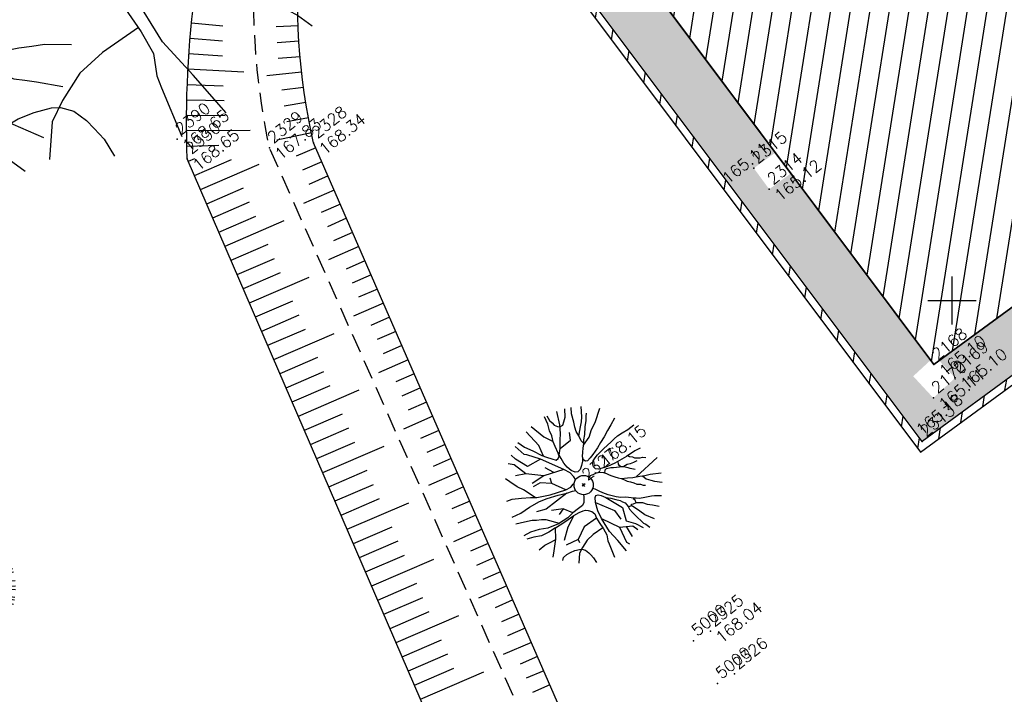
# Model space of a CAD drawing. Header units: feet. Extents: x 529188 to 529675, y 139816 to 140273.
# Tile 36 of 118: x 529351 to 529376, y 140015 to 140032. Entities that reach past the tile are written whole.
import ezdxf
from ezdxf.enums import TextEntityAlignment as Align

# ---------------------------------------------------------------- set-up
doc = ezdxf.new("R2010")
doc.units = ezdxf.units.FT
doc.header["$LTSCALE"] = 2
doc.header["$MEASUREMENT"] = 0
doc.header["$PDSIZE"] = 0.1
doc.linetypes.add('CACHE', pattern=[0.375, 0.25, -0.125])
doc.layers.get('0').update_dxf_attribs({"linetype": 'CONTINUOUS'})
for name, color, linetype in [('ARBRES', 70, 'CONTINUOUS'), ('BATI', 10, 'CONTINUOUS'), ('BATI-HACHURES', 30, 'CONTINUOUS'), ('CARROYAGE', 7, 'CONTINUOUS'), ('MURS', 1, 'CONTINUOUS'), ('TALUS', 40, 'CONTINUOUS'), ('TALUS_BAS', 40, 'CACHE'), ('TALUS_HAUT', 40, 'CONTINUOUS'), ('TOPOALT', 3, 'CONTINUOUS'), ('TOPOJIS', 7, 'CONTINUOUS'), ('TOPOJIS-GELE', 7, 'CONTINUOUS'), ('TOPOMAT', 142, 'CONTINUOUS')]:
    doc.layers.add(name, color=color, linetype=linetype)
doc.styles.get("Standard").update_dxf_attribs({"font": 'ROMANS.SHX'})

# ---------------------------------------------------------------- blocks, each defined once
blk = doc.blocks.new('TCPOINT')
at = {"color": 0}
blk.add_point((0, 0), dxfattribs=at)
at = {"layer": 'TOPOALT'}
blk.add_attdef('ALT', text='', height=0.3, dxfattribs=at).set_placement((0.1, -0.1), align=Align.TOP_LEFT)
at = {"layer": 'TOPOMAT'}
blk.add_attdef('MAT', (0.1, 0.1), '', height=0.3, dxfattribs=at)
blk = doc.blocks.new('190')
for p, q in [((0.052, 0), (-0.052, 0)), ((0, -0.052), (0, 0.052))]:
    blk.add_line(p, q)
for points in [[(-0.44, 1.229), (-0.82, 1.291), (-0.941, 1.636), (-0.968, 1.79)], [(-0.084, 0.235), (-0.076, 0.245), (-0.062, 0.33), (-0.074, 0.466), (-0.144, 0.639), (-0.44, 1.229), (-0.646, 1.539), (-0.688, 1.589), (-0.738, 1.896)], [(-0.619, 1.938), (-0.559, 1.732), (-0.46, 1.523), (-0.354, 1.285), (-0.291, 1.169), (-0.206, 1.053), (-0.142, 0.946), (-0.07, 0.952), (-0.02, 0.98), (0.016, 1.059), (0.061, 1.245), (0.098, 1.367), (0.171, 1.51), (0.208, 1.653), (0.282, 1.81), (0.336, 2.007)], [(-0.329, 1.239), (-0.245, 1.528), (-0.28, 2.015)], [(-0.09, 2.033), (-0.007, 1.626), (0.102, 1.375)], [(0.437, 0.574), (0.37, 0.496), (0.276, 0.425), (0.182, 0.369), (0.097, 0.362), (0.039, 0.398), (-0.01, 0.492), (-0.038, 0.629), (-0.043, 0.765), (-0.014, 0.901), (0.002, 1.001), (0.132, 1.122), (0.27, 1.286), (0.378, 1.415), (0.51, 1.6), (0.67, 1.921)], [(0.405, 1.994), (0.376, 1.859), (0.388, 1.766), (0.396, 1.687), (0.438, 1.6), (0.48, 1.557), (0.566, 1.542), (0.639, 1.591), (0.746, 1.669), (0.873, 1.838)], [(-0.144, 0.639), (-0.647, 0.843), (-0.975, 1.17), (-1.062, 1.55), (-1.169, 1.665)], [(0.686, 0.829), (0.676, 0.931), (0.713, 1.067), (0.728, 1.196), (0.773, 1.303), (0.838, 1.425), (0.926, 1.625), (1.021, 1.76)], [(0.711, 1.062), (0.821, 1.152), (0.894, 1.223), (0.995, 1.308), (1.082, 1.401), (1.24, 1.613)], [(-1.176, 0.542), (-1.281, 0.892), (-1.358, 1.058), (-1.428, 1.273), (-1.465, 1.412)], [(-0.975, 1.17), (-1.217, 1.309)], [(0.132, 1.122), (0.476, 1.119), (0.579, 1.291)], [(1.723, 0.836), (1.536, 0.765), (1.37, 0.702), (1.204, 0.625), (1.038, 0.576), (0.888, 0.52), (0.686, 0.464), (0.578, 0.437), (0.47, 0.423), (0.428, 0.452), (0.413, 0.495), (0.421, 0.545), (0.45, 0.595), (0.515, 0.666), (0.603, 0.759), (0.675, 0.816), (0.747, 0.901), (0.855, 0.994), (0.993, 1.144), (1.109, 1.257), (1.182, 1.336), (1.239, 1.392)], [(0.655, 0.801), (0.898, 0.871), (1.071, 0.985), (1.258, 1.07), (1.587, 1.273)], [(-1.807, 0.935), (-1.668, 0.889), (-1.462, 0.758), (-1.27, 0.62), (-1.148, 0.519), (-0.835, 0.351), (-0.435, 0.198), (-0.292, 0.167), (-0.199, 0.188), (-0.161, 0.191)], [(-0.435, 0.198), (-0.613, 0.549), (-0.837, 0.756), (-1.044, 0.791)], [(-0.647, 0.843), (-1.01, 0.877)], [(-0.396, 0.741), (-0.492, 0.981)], [(-1.963, 0.534), (-1.722, 0.466), (-1.45, 0.442), (-1.157, 0.397), (-0.957, 0.331), (-0.679, 0.22), (-0.472, 0.112), (-0.329, 0.06), (-0.249, 0.019)], [(-0.613, 0.549), (-0.561, 0.687)], [(-1.117, -0.371), (-1.319, -0.081), (-1.419, -0.002), (-1.525, 0.064), (-1.618, 0.137), (-1.796, 0.23), (-2.008, 0.328)], [(1.739, -0.191), (1.585, -0.153), (1.326, -0.13), (0.983, -0.076), (0.782, -0.017), (0.653, 0.034), (0.56, 0.071), (0.504, 0.136), (0.497, 0.207), (0.526, 0.272), (0.584, 0.329), (0.678, 0.357), (0.778, 0.377), (0.872, 0.391), (0.994, 0.405), (1.13, 0.41), (1.252, 0.416), (1.374, 0.423), (1.489, 0.429), (1.633, 0.413), (1.798, 0.389), (1.999, 0.38)], [(-0.472, 0.112), (-1.148, 0.135), (-1.39, 0.239)], [(-0.677, -0.381), (-0.803, -0.141), (-1.062, 0.014)], [(0.239, 0.074), (0.295, 0.074), (0.388, 0.051), (0.459, 0.029), (0.546, -0.015), (0.602, -0.073), (0.645, -0.145), (0.679, -0.217), (0.715, -0.282), (0.758, -0.347), (0.814, -0.42), (0.857, -0.485), (0.906, -0.571), (0.934, -0.636), (0.992, -0.708), (1.041, -0.781), (1.083, -0.86), (1.154, -0.918), (1.19, -0.976), (1.24, -1.019)], [(-0.168, -0.185), (-0.174, -0.214), (-0.224, -0.285), (-0.283, -0.356), (-0.362, -0.391), (-0.491, -0.383), (-0.677, -0.381), (-0.856, -0.393), (-1.143, -0.369), (-1.428, -0.274), (-1.621, -0.158), (-1.842, -0.076), (-2.034, -0.032)], [(-1.8, -0.948), (-1.67, -0.837), (-1.445, -0.632), (-1.264, -0.397), (-1.472, -0.374), (-1.679, -0.329), (-1.851, -0.227), (-2.029, -0.149)], [(-0.803, -0.141), (-0.975, -0.193)], [(0.787, -1.087), (0.644, -0.934), (0.545, -0.862), (0.459, -0.775), (0.332, -0.602), (0.261, -0.472), (0.212, -0.378), (0.163, -0.27), (0.127, -0.215)], [(0.622, -0.106), (0.681, -0.045), (0.731, -0.045), (0.832, -0.09), (0.889, -0.14), (0.953, -0.177), (1.017, -0.228), (1.074, -0.257), (1.131, -0.314), (1.174, -0.373), (1.202, -0.423), (1.238, -0.459), (1.294, -0.524)], [(1.46, -0.389), (1.367, -0.367), (1.282, -0.337), (1.21, -0.308), (1.109, -0.286), (1.053, -0.25), (1.038, -0.206), (1.039, -0.156), (1.077, -0.091)], [(1.368, -0.134), (1.384, -0.181), (1.44, -0.239), (1.468, -0.289), (1.526, -0.34), (1.582, -0.383), (1.64, -0.406), (1.698, -0.465)], [(-0.699, -0.452), (-1.01, -0.589), (-1.304, -0.796)], [(-1.264, -0.397), (-0.985, -0.428), (-0.699, -0.452), (-0.542, -0.475), (-0.434, -0.512), (-0.378, -0.534), (-0.328, -0.584), (-0.271, -0.671), (-0.25, -0.757), (-0.288, -0.878), (-0.302, -1.008), (-0.319, -1.208), (-0.349, -1.379), (-0.43, -1.515), (-0.459, -1.601), (-0.565, -1.955)], [(-0.219, -2.023), (-0.23, -1.674), (-0.249, -1.357), (-0.195, -0.963), (-0.143, -0.748), (-0.048, -0.549), (0.025, -0.441), (0.075, -0.413), (0.133, -0.435), (0.182, -0.5), (0.245, -0.615), (0.331, -0.709), (0.409, -0.818), (0.479, -0.912), (0.507, -0.976), (0.543, -1.042), (0.543, -1.107), (0.535, -1.163), (0.52, -1.235), (0.526, -1.35), (0.533, -1.451), (0.546, -1.551), (0.559, -1.651), (0.572, -1.745), (0.601, -1.81), (0.632, -1.934)], [(0.859, -0.488), (1, -0.579), (1.114, -0.659), (1.27, -0.746), (1.385, -0.819), (1.513, -0.87), (1.754, -1.032)], [(-1.953, -0.569), (-1.767, -0.571), (-1.575, -0.61), (-1.443, -0.63)], [(-0.048, -0.549), (0.199, -1.021), (0.182, -1.297)], [(0.245, -0.615), (0.406, -1.09), (0.268, -1.418), (0.406, -1.625), (0.493, -1.832)], [(1.183, -0.698), (1.926, -0.657)], [(-0.288, -0.878), (-0.682, -0.848), (-1.01, -1.004), (-1.338, -0.917)], [(-1.01, -1.004), (-1.027, -1.09)], [(-0.195, -0.963), (0.026, -1.435), (-0.077, -1.849), (-0.043, -1.935)], [(1.328, -0.783), (1.356, -0.905), (1.426, -1.006), (1.483, -1.085), (1.622, -1.229)], [(-1.662, -1.174), (-1.593, -1.125), (-1.479, -1.119), (-1.371, -1.134), (-1.257, -1.171), (-1.143, -1.222), (-1.093, -1.259), (-1.036, -1.338), (-1.009, -1.445), (-1.003, -1.524), (-0.996, -1.624), (-1.016, -1.763)], [(-0.316, -1.172), (-0.62, -1.148), (-0.835, -1.16), (-1.05, -1.229), (-1.201, -1.3), (-1.382, -1.493)], [(0.863, -1.843), (0.739, -1.603), (0.698, -1.452), (0.669, -1.345), (0.635, -1.243), (0.62, -1.208), (0.534, -1.169)], [(0.625, -1.219), (0.628, -1.193), (0.649, -1.171), (0.692, -1.193), (0.772, -1.223), (0.828, -1.26), (0.893, -1.317), (0.956, -1.426), (1.005, -1.476), (1.056, -1.534), (1.17, -1.665)], [(0.763, -1.219), (0.786, -1.151), (0.765, -1.087), (0.808, -1.087), (0.844, -1.116), (0.901, -1.174), (0.987, -1.225), (1.108, -1.291), (1.18, -1.334), (1.251, -1.378), (1.386, -1.49)], [(0.026, -1.435), (0.32, -1.625), (0.355, -1.78)], [(0.173, -1.53), (0.13, -1.832)]]:
    blk.add_lwpolyline(points)
blk.add_circle((0, 0), 0.25)
blk = doc.blocks.new('192')
for p, q in [((-0.822, -1.557), (0.822, 1.556)), ((-0.768, 1.584), (0.768, -1.584)), ((-0.647, -1.637), (0.647, 1.637)), ((0.61, -1.651), (-0.61, 1.651)), ((-0.545, -1.674), (0.545, 1.673)), ((0.495, -1.689), (-0.494, 1.689)), ((-0.399, -1.714), (0.399, 1.714)), ((0.361, -1.723), (-0.361, 1.723)), ((-0.186, -1.75), (0.186, 1.75)), ((0.129, -1.755), (-0.129, 1.755)), ((0, -1.76), (0, 1.76)), ((-1.203, -1.285), (1.203, 1.285)), ((-1.189, 1.298), (1.189, -1.298)), ((-1.138, 1.343), (1.138, -1.342)), ((-1.062, -1.404), (1.062, 1.403)), ((-1.046, 1.416), (1.046, -1.416)), ((-0.879, 1.525), (0.879, -1.525)), ((-1.389, 1.081), (1.389, -1.081)), ((-1.329, 1.154), (1.329, -1.154)), ((-1.309, -1.177), (1.309, 1.177)), ((-1.583, 0.769), (1.583, -0.769)), ((-1.473, 0.963), (1.473, -0.963)), ((-1.462, -0.98), (1.462, 0.98)), ((-1.667, -0.566), (1.666, 0.566)), ((-1.647, 0.622), (1.646, -0.622)), ((-1.624, -0.68), (1.623, 0.68)), ((-1.621, 0.685), (1.621, -0.685)), ((-1.737, 0.284), (1.737, -0.284)), ((-1.734, -0.301), (1.734, 0.301)), ((-1.718, 0.384), (1.718, -0.383)), ((-1.701, -0.451), (1.701, 0.451)), ((-1.695, 0.474), (1.695, -0.474)), ((-1.756, -0.126), (1.755, 0.126)), ((-1.745, -0.23), (1.745, 0.23)), ((0, 0), (1.138, -1.342))]:
    blk.add_line(p, q)
blk = doc.blocks.new('194')
for p, q in [((0, -0.0285), (0, 0.0285)), ((0.0285, 0), (-0.0285, 0))]:
    blk.add_line(p, q)
for points in [[(-0.0153, 0.5064), (0.0053, 0.4057), (0.0323, 0.3437)], [(-0.1462, 0.4831), (-0.1313, 0.432), (-0.1069, 0.3801), (-0.0807, 0.3213), (-0.0651, 0.2926), (-0.044, 0.264), (-0.0281, 0.2373), (-0.0104, 0.2388), (0.0021, 0.2458), (0.0111, 0.2654), (0.0222, 0.3113), (0.0312, 0.3417), (0.0493, 0.377), (0.0586, 0.4125), (0.0767, 0.4513), (0.0903, 0.5)], [(-0.0745, 0.3099), (-0.0536, 0.3814), (-0.0623, 0.5021)], [(0.1073, 0.4968), (0.1, 0.4635), (0.1032, 0.4403), (0.1049, 0.4208), (0.1155, 0.3993), (0.1258, 0.3888), (0.1472, 0.3849), (0.1651, 0.3972), (0.1918, 0.4164), (0.2232, 0.4582)], [(0.1153, 0.1452), (0.0987, 0.1259), (0.0754, 0.1083), (0.0521, 0.0944), (0.0309, 0.0929), (0.0166, 0.1018), (0.0044, 0.125), (-0.0023, 0.1589), (-0.0037, 0.1925), (0.0036, 0.2263), (0.0075, 0.2511), (0.0397, 0.281), (0.0739, 0.3216), (0.1007, 0.3535), (0.1332, 0.3992), (0.173, 0.4788)], [(-0.4405, 0.2346), (-0.406, 0.2232), (-0.355, 0.1909), (-0.3075, 0.1567), (-0.2773, 0.1317), (-0.1997, 0.0902), (-0.1007, 0.0521), (-0.0653, 0.0445), (-0.0424, 0.0497), (-0.0227, 0.0514), (-0.0119, 0.0637), (-0.0083, 0.0848), (-0.0114, 0.1186), (-0.0288, 0.1613), (-0.102, 0.3075), (-0.1528, 0.3842), (-0.1634, 0.3967), (-0.1757, 0.4726)], [(0.1768, 0.2085), (0.1743, 0.2338), (0.1834, 0.2673), (0.1874, 0.2994), (0.1983, 0.3258), (0.2144, 0.3559), (0.2363, 0.4056), (0.2597, 0.439)], [(0.1831, 0.2662), (0.2104, 0.2885), (0.2283, 0.3061), (0.2533, 0.327), (0.2749, 0.35), (0.314, 0.4026)], [(-0.2842, 0.1374), (-0.3103, 0.2241), (-0.3293, 0.265), (-0.3466, 0.3184), (-0.3557, 0.3528)], [(0.4336, 0.21), (0.3872, 0.1927), (0.3462, 0.177), (0.3051, 0.1579), (0.2641, 0.1458), (0.2267, 0.1318), (0.1767, 0.1181), (0.1501, 0.1113), (0.1233, 0.1079), (0.1129, 0.115), (0.1094, 0.1258), (0.1112, 0.1382), (0.1183, 0.1505), (0.1346, 0.1682), (0.1562, 0.1911), (0.1741, 0.2053), (0.1921, 0.2263), (0.2188, 0.2492), (0.253, 0.2864), (0.2817, 0.3144), (0.2996, 0.3339), (0.3139, 0.3479)], [(0.1692, 0.2014), (0.2292, 0.2189), (0.2721, 0.247), (0.3185, 0.268), (0.4, 0.3184)], [(-0.4791, 0.1354), (-0.4193, 0.1186), (-0.3521, 0.1127), (-0.2795, 0.1016), (-0.2299, 0.0851), (-0.1611, 0.0578), (-0.1098, 0.0308), (-0.0745, 0.0181), (-0.0498, 0.0055), (-0.0322, -0.007), (-0.0324, -0.0321), (-0.036, -0.0498), (-0.0485, -0.0674), (-0.063, -0.085), (-0.0825, -0.0936), (-0.1146, -0.0916), (-0.1605, -0.0912), (-0.205, -0.0942), (-0.2759, -0.0882), (-0.3466, -0.0647), (-0.3942, -0.0359), (-0.4489, -0.0157), (-0.4967, -0.0047)], [(0.4374, -0.0442), (0.3993, -0.0348), (0.3353, -0.0291), (0.2503, -0.0157), (0.2007, -0.0011), (0.1687, 0.0116), (0.1457, 0.0208), (0.1317, 0.0367), (0.1301, 0.0545), (0.1373, 0.0705), (0.1516, 0.0845), (0.1748, 0.0916), (0.1997, 0.0965), (0.2228, 0.0999), (0.253, 0.1033), (0.2869, 0.1047), (0.3171, 0.1062), (0.3473, 0.1078), (0.3758, 0.1093), (0.4113, 0.1053), (0.4521, 0.0996), (0.5019, 0.0974)], [(-0.2695, -0.0887), (-0.3195, -0.0169), (-0.3443, 0.0028), (-0.3706, 0.0191), (-0.3936, 0.037), (-0.4376, 0.0602), (-0.4902, 0.0843)], [(0.2018, -0.266), (0.1666, -0.2282), (0.1419, -0.2102), (0.1207, -0.1888), (0.0892, -0.1459), (0.0717, -0.1136), (0.0595, -0.0904), (0.0473, -0.0638), (0.0367, -0.0476), (0.0369, -0.0298), (0.0388, -0.0121), (0.046, 0.009), (0.0534, 0.0197), (0.0639, 0.0215), (0.0799, 0.0214), (0.103, 0.0158), (0.1207, 0.0103), (0.1421, -0.0006), (0.1561, -0.0148), (0.1666, -0.0327), (0.1752, -0.0505), (0.1841, -0.0667), (0.1946, -0.0829), (0.2086, -0.1007), (0.2192, -0.1169), (0.2314, -0.1382), (0.2383, -0.1543), (0.2525, -0.1722), (0.2648, -0.1901), (0.275, -0.2097), (0.2927, -0.2242), (0.3016, -0.2384), (0.3139, -0.2492)], [(0.1609, -0.023), (0.1756, -0.008), (0.188, -0.0081), (0.213, -0.019), (0.227, -0.0315), (0.243, -0.0407), (0.2587, -0.0532), (0.273, -0.0604), (0.287, -0.0747), (0.2975, -0.0891), (0.3045, -0.1016), (0.3134, -0.1104), (0.3274, -0.1266)], [(0.3686, -0.0932), (0.3455, -0.0876), (0.3244, -0.0804), (0.3067, -0.0731), (0.2817, -0.0676), (0.2676, -0.0587), (0.2641, -0.0479), (0.2642, -0.0355), (0.2736, -0.0194)], [(0.3457, -0.03), (0.3496, -0.0416), (0.3636, -0.0559), (0.3705, -0.0684), (0.3848, -0.0809), (0.3988, -0.0917), (0.4131, -0.0972), (0.4275, -0.112)], [(-0.4388, -0.2315), (-0.4064, -0.2041), (-0.3508, -0.1534), (-0.3061, -0.0952), (-0.3575, -0.0894), (-0.4087, -0.0783), (-0.4512, -0.0531), (-0.4954, -0.0337)], [(-0.3061, -0.0952), (-0.2369, -0.1029), (-0.166, -0.1089), (-0.1272, -0.1145), (-0.1005, -0.1235), (-0.0865, -0.129), (-0.0742, -0.1415), (-0.0601, -0.163), (-0.0549, -0.1842), (-0.0642, -0.2142), (-0.0679, -0.2463), (-0.072, -0.2958), (-0.0794, -0.3382), (-0.0994, -0.3718), (-0.1066, -0.3931), (-0.1329, -0.4808)], [(-0.0473, -0.4976), (-0.05, -0.4112), (-0.0547, -0.3328), (-0.0414, -0.2353), (-0.0285, -0.1821), (-0.0049, -0.1327), (0.0131, -0.1061), (0.0256, -0.0991), (0.0399, -0.1046), (0.0521, -0.1205), (0.0677, -0.1491), (0.0889, -0.1725), (0.1082, -0.1994), (0.1257, -0.2227), (0.1326, -0.2386), (0.1415, -0.2547), (0.1414, -0.2708), (0.1395, -0.2849), (0.1357, -0.3026), (0.1372, -0.3311), (0.1389, -0.356), (0.1421, -0.3808), (0.1455, -0.4057), (0.1487, -0.4288), (0.1559, -0.445), (0.1635, -0.4757)], [(0.2196, -0.1177), (0.2545, -0.1401), (0.2828, -0.1601), (0.3215, -0.1816), (0.3499, -0.1996), (0.3816, -0.2123), (0.4412, -0.2523)], [(-0.4766, -0.1378), (-0.4306, -0.1383), (-0.3828, -0.1477), (-0.3504, -0.1528)], [(0.3, -0.1696), (0.4838, -0.1595)], [(0.3358, -0.1907), (0.3426, -0.221), (0.3602, -0.246), (0.3741, -0.2656), (0.4085, -0.3011)], [(0.1958, -0.2987), (0.2016, -0.2818), (0.1964, -0.2659), (0.2071, -0.266), (0.2161, -0.2732), (0.23, -0.2874), (0.2514, -0.3), (0.2814, -0.3163), (0.2991, -0.3272), (0.3167, -0.3381), (0.3501, -0.3657)], [(-0.4044, -0.2875), (-0.3874, -0.2752), (-0.3592, -0.2738), (-0.3325, -0.2777), (-0.3041, -0.2867), (-0.2761, -0.2993), (-0.2635, -0.3084), (-0.2496, -0.328), (-0.2428, -0.3545), (-0.2413, -0.3742), (-0.2395, -0.399), (-0.2445, -0.4333)], [(-0.0712, -0.287), (-0.1464, -0.281), (-0.1996, -0.284), (-0.253, -0.3012), (-0.2903, -0.3186), (-0.3352, -0.3665)], [(0.2206, -0.4531), (0.1899, -0.3937), (0.1798, -0.3563), (0.1727, -0.3297), (0.1642, -0.3046), (0.1606, -0.2958), (0.1392, -0.2862)], [(0.1618, -0.2987), (0.1626, -0.2921), (0.1677, -0.2868), (0.1784, -0.2923), (0.1981, -0.2995), (0.2121, -0.3087), (0.228, -0.3229), (0.2436, -0.3498), (0.2559, -0.3624), (0.2684, -0.3766), (0.2966, -0.409)]]:
    blk.add_lwpolyline(points)

msp = doc.modelspace()

# ---------------------------------------------------------------- hatches: boundary and pattern name
h = msp.add_hatch()
h.set_pattern_fill('GRAVEL', color=254, style=0)
h.set_pattern_definition([(228.0128, (529357.68551, 140019.42807), (-7.99999823, -9.00000134), [0.134536, -13.319088]), (184.9697, (529357.59551, 140019.32807), (12.00000105, 0.999991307), [0.230868, -22.855925]), (132.5104, (529357.36551, 140019.30807), (9.99999072, -11.00000867), [0.162788, -16.116032]), (267.2737, (529356.97551, 140019.05807), (0.99999602, 20.000000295), [0.210238, -20.813558]), (292.8337, (529356.96551, 140018.84807), (-5.000009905, 11.99999641), [0.206155, -20.409373]), (357.2737, (529357.04551, 140018.65807), (-20.000000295, 0.99999602), [0.210238, -20.813558]), (37.6942, (529357.25551, 140018.64807), (-13.000007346, -9.999990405), [0.278029, -27.524849]), (72.2553, (529357.47551, 140018.81807), (7.000010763, 21.99999623), [0.262488, -25.986321]), (121.4296, (529357.55551, 140019.06807), (-8.000008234, 12.999995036), [0.21095, -20.884073]), (175.2364, (529357.44551, 140019.24807), (11.00000095, -0.99999153), [0.240832, -11.800763]), (222.3974, (529357.20551, 140019.26807), (-12.00000735, -10.999992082), [0.311448, -30.833375]), (138.8141, (529357.96551, 140019.04807), (-7.00000295, 5.99999731), [0.1063, -10.523844]), (171.4692, (529357.88551, 140019.11807), (12.999998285, -2.00000791), [0.202237, -20.021511]), (225, (529357.6855, 140019.1481), (-1e-16, -1), [0.14142, -1.272792]), (203.1986, (529357.61551, 140019.26807), (4.99999973, 2.00000133), [0.076158, -7.539615]), (291.8014, (529357.54551, 140019.23807), (-0.9999999, 3.0000003), [0.107703, -5.277462]), (30.9638, (529357.58551, 140019.13807), (2.999998, 2.0000025), [0.17493, -5.656023]), (161.5651, (529357.7355, 140019.22807), (2.0000004, -0.9999984), [0.12649, -3.035787]), (16.3895, (529356.96551, 140019.23807), (10.0000022, 2.99999271), [0.1772, -17.542845]), (70.3462, (529357.13551, 140019.28807), (-3.99999525, -11.00000214), [0.148661, -14.717408]), (293.1986, (529357.73551, 140019.42807), (-2.00000133, 4.99999973), [0.152315, -7.463458]), (343.6105, (529357.79551, 140019.28807), (-10.0000022, 2.99999271), [0.1772, -17.542845]), (339.444, (529356.96551, 140018.61807), (-5.00000184, 1.999996), [0.17088, -8.373124]), (294.7751, (529357.12551, 140018.55807), (-4.99999219, 11.00000342), [0.143178, -14.174643]), (66.8014, (529357.74551, 140018.42807), (2.00000133, 4.99999973), [0.152315, -7.463458]), (17.354, (529357.80551, 140018.56807), (-13.00000202, -3.9999945), [0.167631, -16.595424]), (69.444, (529357.25551, 140018.42807), (-1.999996, -5.00000184), [0.08544, -8.458564]), (101.3099, (529357.68551, 140018.42807), (-0.9999976, 4.0000008), [0.05099, -5.04803]), (165.9638, (529357.6755, 140018.47807), (3.0000005, -0.999998), [0.206155, -3.91695]), (186.009, (529357.47551, 140018.52807), (9.99999975, 0.99999932), [0.19105, -18.913923]), (303.6901, (529357.5855, 140019.04807), (-1.0000013, 1.9999996), [0.144222, -3.46133]), (353.1572, (529357.66551, 140018.92807), (16.999999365, -2.000008), [0.251794, -24.927563]), (60.9454, (529357.91551, 140018.89807), (-4.00000003, -7.00000038), [0.102956, -10.192674]), (90, (529357.9655, 140018.9881), (-1, 1), [0.06, -0.94]), (120.2564, (529357.45551, 140018.55807), (3.99999489, -7.00000246), [0.138924, -13.75352]), (48.0128, (529357.38551, 140018.67807), (7.99999823, 9.00000134), [0.269072, -13.184552]), (0, (529357.5655, 140018.8781), (1, 1), [0.26, -0.74]), (325.3048, (529357.82551, 140018.87807), (-9.99999426, 7.00000861), [0.158114, -15.653274]), (254.0546, (529357.95551, 140018.78807), (-0.9999999, -4.00000013), [0.145602, -7.134508]), (207.646, (529357.91551, 140018.64807), (-18.999995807, -10.000007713), [0.237065, -23.469474]), (175.4261, (529357.70551, 140018.53807), (-13.00000056, 0.9999948), [0.250799, -24.829074])])
h.paths.add_polyline_path([(529382.001, 140021.296), (529380.528, 140020.136), (529377.73, 140023.909), (529374.222, 140021.345), (529365.307, 140033.251), (529377.196, 140042.389), (529380.567, 140046.765), (529381.337, 140045.316), (529381.377, 140045.233), (529381.074, 140044.809), (529378.32, 140041.474), (529375.044, 140038.708), (529367.581, 140033.145), (529367.112, 140033.757), (529366.5, 140033.288), (529366.969, 140032.675), (529367.338, 140032.961), (529370.406, 140028.829), (529369.861, 140028.43), (529370.26, 140027.886), (529370.804, 140028.284), (529374.443, 140023.449), (529373.994, 140023.035), (529374.516, 140022.47), (529375.081, 140022.992), (529374.668, 140023.438), (529379.144, 140026.718), (529379.099, 140026.606), (529378.47, 140026.165), (529378.911, 140025.537), (529379.539, 140025.977), (529379.099, 140026.606), (529379.144, 140026.718), (529379.422, 140026.362), (529379.837, 140026.685), (529382.092, 140023.622), (529382.166, 140023.215), (529381.659, 140022.86), (529382.015, 140022.353), (529382.521, 140022.708), (529382.166, 140023.215), (529382.092, 140023.622), (529383.161, 140022.163)])
at = {"layer": 'BATI-HACHURES'}
h = msp.add_hatch(dxfattribs=at)
h.set_pattern_fill('ANSI31', color=256, scale=4, angle=36, style=0)
edge = h.paths.add_edge_path()
edge.add_line((529412.573, 140005.015), (529400.742, 139996.224))
edge.add_line((529400.742, 139996.224), (529382.001, 140021.296))
edge.add_line((529382.001, 140021.296), (529383.161, 140022.163))
edge.add_line((529383.161, 140022.163), (529379.586, 140027.042))
edge.add_line((529379.586, 140027.042), (529374.528, 140023.336))
edge.add_line((529374.528, 140023.336), (529367.328, 140032.975))
edge.add_line((529367.328, 140032.975), (529375.044, 140038.708))
edge.add_line((529375.044, 140038.708), (529378.32, 140041.474))
edge.add_line((529378.32, 140041.474), (529381.074, 140044.809))
edge.add_line((529381.074, 140044.809), (529384.154, 140049.123))
edge.add_line((529384.154, 140049.123), (529393.929, 140042.125))
edge.add_line((529393.929, 140042.125), (529389.815, 140036.425))
edge.add_arc((529388.302, 140034.725), 2.276, -8.8053, 48.3316, ccw=False)
edge.add_arc((529388.675, 140034.668), 1.899, 326.0638, 351.1947, ccw=False)
edge.add_arc((529385.993, 140036.472), 5.132, 319.1808, 326.0638, ccw=False)
edge.add_line((529389.876, 140033.118), (529393.012, 140030.397))
edge.add_line((529393.012, 140030.397), (529393.482, 140029.795))
edge.add_line((529393.482, 140029.795), (529393.979, 140030.184))
edge.add_line((529393.979, 140030.184), (529394.264, 140029.82))
edge.add_line((529394.264, 140029.82), (529394.225, 140029.773))
edge.add_line((529394.225, 140029.773), (529403.785, 140016.796))
edge.add_line((529403.785, 140016.796), (529412.573, 140005.015))
h = msp.add_hatch(dxfattribs=at)
h.set_pattern_fill('ANSI31', color=256, scale=4, angle=36, style=0)
h.paths.add_polyline_path([(529397.893, 139992.902), (529387.45, 140007.003), (529389.275, 140008.344), (529389.279, 140008.337), (529377.73, 140023.909), (529376.916, 140023.314), (529374.222, 140021.345), (529365.307, 140033.251), (529377.196, 140042.389), (529381.524, 140048.008), (529381.366, 140048.13), (529377.053, 140042.531), (529365.028, 140033.289), (529374.181, 140021.067), (529376.957, 140023.096), (529377.688, 140023.63), (529388.994, 140008.386), (529387.17, 140007.045), (529397.733, 139992.783)])

# ---------------------------------------------------------------- linework, layer by layer
at = {"layer": 'BATI', "flags": 128}
msp.add_lwpolyline([(529379.586, 140027.042), (529374.528, 140023.336), (529367.328, 140032.975), (529367.338, 140032.961), (529375.044, 140038.708), (529378.32, 140041.474), (529381.074, 140044.809), (529384.154, 140049.123), (529393.929, 140042.125), (529389.815, 140036.425), (529389.815, 140036.425), (529389.815, 140036.425, -0.365017), (529390.25, 140033.607, -0.059669), (529389.876, 140033.118), (529393.012, 140030.397), (529393.482, 140029.795), (529393.979, 140030.184), (529394.264, 140029.82), (529394.225, 140029.773), (529403.785, 140016.796)], format="xyb", dxfattribs=at)
msp.add_lwpolyline([(529389.815, 140036.425), (529393.929, 140042.125), (529384.154, 140049.123), (529381.074, 140044.809), (529378.32, 140041.474), (529375.044, 140038.708), (529367.338, 140032.961), (529374.528, 140023.336), (529379.586, 140027.042), (529383.161, 140022.163), (529382.001, 140021.296), (529400.742, 139996.224), (529412.573, 140005.015), (529393.979, 140030.184), (529393.491, 140029.784), (529393.012, 140030.397), (529389.876, 140033.118, 0.426025), (529389.815, 140036.425)], format="xyb", close=True, dxfattribs=at)
at = {"layer": 'CARROYAGE'}
for p, q in [((529375, 140024.375), (529375, 140025.625)), ((529374.375, 140025), (529375.625, 140025))]:
    msp.add_line(p, q, dxfattribs=at)
at = {"layer": 'MURS', "flags": 128}
msp.add_lwpolyline([(529397.893, 139992.902), (529387.45, 140007.003), (529389.275, 140008.344), (529389.279, 140008.337), (529377.73, 140023.909), (529376.916, 140023.314), (529374.222, 140021.345), (529365.307, 140033.251), (529377.196, 140042.389), (529381.524, 140048.008), (529381.366, 140048.13), (529377.053, 140042.531), (529365.028, 140033.289), (529374.181, 140021.067), (529376.957, 140023.096), (529377.688, 140023.63), (529388.994, 140008.386), (529388.994, 140008.386), (529387.17, 140007.045), (529397.733, 139992.783)], close=True, dxfattribs=at)
at = {"layer": 'TALUS'}
for p, q in [((529355.279, 140032.203), (529356.095, 140032.121)), ((529358.045, 140032.122), (529357.477, 140032.1)), ((529355.243, 140031.804), (529356.087, 140031.733)), ((529358.065, 140031.723), (529357.498, 140031.687)), ((529355.212, 140031.405), (529356.085, 140031.346)), ((529358.095, 140031.324), (529357.53, 140031.274)), ((529355.188, 140031.006), (529356.633, 140030.93)), ((529358.135, 140030.926), (529357.232, 140030.825)), ((529355.17, 140030.607), (529356.103, 140030.572)), ((529358.184, 140030.529), (529357.621, 140030.452)), ((529355.158, 140030.207), (529356.122, 140030.186)), ((529358.243, 140030.133), (529357.681, 140030.043)), ((529355.153, 140029.807), (529356.148, 140029.801)), ((529358.311, 140029.739), (529357.75, 140029.635)), ((529355.153, 140029.407), (529356.798, 140029.422)), ((529358.389, 140029.347), (529357.494, 140029.158)), ((529355.16, 140029.007), (529355.988, 140029.027)), ((529358.5, 140028.964), (529357.997, 140028.745)), ((529355.198, 140028.613), (529355.366, 140028.685)), ((529355.356, 140028.245), (529356.317, 140028.66)), ((529355.515, 140027.878), (529357.037, 140028.535)), ((529358.659, 140028.597), (529358.158, 140028.379)), ((529358.819, 140028.231), (529358.319, 140028.013)), ((529355.673, 140027.511), (529356.626, 140027.922)), ((529358.979, 140027.864), (529358.181, 140027.516)), ((529355.832, 140027.144), (529356.787, 140027.556)), ((529359.139, 140027.497), (529358.642, 140027.281)), ((529355.99, 140026.776), (529356.947, 140027.189)), ((529356.149, 140026.409), (529357.684, 140027.071)), ((529359.299, 140027.131), (529358.803, 140026.914)), ((529359.458, 140026.764), (529358.964, 140026.548)), ((529356.307, 140026.042), (529357.268, 140026.457)), ((529359.618, 140026.397), (529358.829, 140026.053)), ((529356.466, 140025.675), (529357.429, 140026.09)), ((529359.778, 140026.03), (529359.286, 140025.816)), ((529356.624, 140025.307), (529357.59, 140025.724)), ((529356.783, 140024.94), (529358.331, 140025.608)), ((529359.938, 140025.664), (529359.447, 140025.45)), ((529360.098, 140025.297), (529359.609, 140025.084)), ((529356.941, 140024.573), (529357.911, 140024.991)), ((529360.257, 140024.93), (529359.477, 140024.59)), ((529357.1, 140024.205), (529358.071, 140024.625)), ((529360.417, 140024.564), (529359.931, 140024.352)), ((529357.258, 140023.838), (529358.232, 140024.258)), ((529360.577, 140024.197), (529360.092, 140023.986)), ((529357.417, 140023.471), (529358.977, 140024.145)), ((529360.737, 140023.83), (529360.253, 140023.62)), ((529357.575, 140023.104), (529358.553, 140023.526)), ((529360.897, 140023.464), (529360.125, 140023.127)), ((529357.733, 140022.736), (529358.713, 140023.159)), ((529361.056, 140023.097), (529360.576, 140022.887)), ((529357.892, 140022.369), (529358.874, 140022.793)), ((529358.05, 140022.002), (529359.624, 140022.681)), ((529361.216, 140022.73), (529360.737, 140022.521)), ((529361.376, 140022.364), (529360.898, 140022.155)), ((529358.209, 140021.635), (529359.195, 140022.06)), ((529361.536, 140021.997), (529360.773, 140021.664)), ((529358.367, 140021.267), (529359.355, 140021.694)), ((529361.696, 140021.63), (529361.22, 140021.423)), ((529358.526, 140020.9), (529359.516, 140021.327)), ((529358.684, 140020.533), (529360.271, 140021.218)), ((529361.855, 140021.263), (529361.382, 140021.057)), ((529362.015, 140020.897), (529361.543, 140020.691)), ((529358.843, 140020.166), (529359.837, 140020.594)), ((529362.175, 140020.53), (529361.421, 140020.202)), ((529359.001, 140019.798), (529359.997, 140020.228)), ((529362.335, 140020.163), (529361.865, 140019.959)), ((529359.16, 140019.431), (529360.158, 140019.862)), ((529359.318, 140019.064), (529360.918, 140019.754)), ((529362.495, 140019.797), (529362.026, 140019.593)), ((529362.654, 140019.43), (529362.187, 140019.226)), ((529359.477, 140018.697), (529360.479, 140019.129)), ((529362.814, 140019.063), (529362.069, 140018.739)), ((529359.635, 140018.329), (529360.639, 140018.763)), ((529362.974, 140018.697), (529362.51, 140018.494)), ((529359.794, 140017.962), (529360.8, 140018.396)), ((529363.134, 140018.33), (529362.671, 140018.128)), ((529359.952, 140017.595), (529361.565, 140018.291)), ((529363.294, 140017.963), (529362.832, 140017.762)), ((529360.111, 140017.227), (529361.121, 140017.663)), ((529363.453, 140017.597), (529362.717, 140017.276)), ((529360.269, 140016.86), (529361.281, 140017.297)), ((529363.613, 140017.23), (529363.154, 140017.03)), ((529360.428, 140016.493), (529361.442, 140016.931)), ((529360.586, 140016.126), (529362.212, 140016.827)), ((529363.773, 140016.863), (529363.316, 140016.664)), ((529363.933, 140016.496), (529363.477, 140016.298)), ((529360.745, 140015.758), (529361.763, 140016.198)), ((529364.093, 140016.13), (529363.365, 140015.813)), ((529360.903, 140015.391), (529361.923, 140015.831)), ((529364.253, 140015.763), (529363.799, 140015.566)), ((529361.062, 140015.024), (529362.084, 140015.465)), ((529361.22, 140014.657), (529362.859, 140015.364)), ((529364.412, 140015.396), (529363.96, 140015.199)), ((529364.572, 140015.03), (529364.121, 140014.833))]:
    msp.add_line(p, q, dxfattribs=at)
at = {"layer": 'TALUS_BAS', "flags": 128}
msp.add_lwpolyline([(529380.71, 139981.407), (529369.044, 140002.554), (529357.301, 140028.96, -0.062746), (529356.91, 140033.64, -0.102851), (529358.778, 140041.056), (529382.831, 140061.503), (529384.949, 140065.235)], format="xyb", dxfattribs=at)
at = {"layer": 'TALUS_HAUT', "flags": 128}
for points in [[(529378.966, 139980.675), (529366.951, 140001.377), (529355.171, 140028.676, -0.043314), (529355.389, 140033.131, -0.099626), (529358.726, 140042.745), (529381.646, 140062.433), (529384.382, 140065.853)], [(529381.455, 139981.923), (529369.839, 140002.944), (529358.446, 140029.088, -0.08019), (529358.109, 140034.364, -0.094281), (529359.849, 140040.315), (529383.516, 140060.905), (529385.833, 140064.689)]]:
    msp.add_lwpolyline(points, format="xyb", dxfattribs=at)

# ---------------------------------------------------------------- block references
at = {"layer": 'ARBRES'}
for p, xscale, yscale, zscale, rotation in [((529352.003, 140036.078), 14.96501874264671, 14.96501874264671, 14.96501874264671, 39.33073407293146), ((529344.045, 140032.628), 16.16626390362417, 16.16626390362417, 16.16626390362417, 39.33073407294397)]:
    msp.add_blockref('194', p, dxfattribs=dict(at, xscale=xscale, yscale=yscale, zscale=zscale, rotation=rotation))
at = {"layer": 'ARBRES', "rotation": 39.33073407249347}
for name, p in [('190', (529365.448, 140020.212)), ('192', (529348.955, 140017.551))]:
    msp.add_blockref(name, p, dxfattribs=at)
at = {"layer": 'TOPOJIS'}
ref = msp.add_blockref('TCPOINT', (529355.171, 140028.676), dxfattribs=at)
ref.add_attrib('MAT', '2330', (529355.271, 140028.776), dxfattribs={"layer": 'TOPOMAT', "height": 0.3, "rotation": 39.3307})
ref.add_attrib('ALT', '168.65', dxfattribs={"layer": 'TOPOALT', "height": 0.3, "rotation": 39.3307}).set_placement((529355.271, 140028.576), align=Align.TOP_LEFT)
ref = msp.add_blockref('TCPOINT', (529369.861, 140028.43), dxfattribs=at)
ref.add_attrib('MAT', '2315', (529369.961, 140028.53), dxfattribs={"layer": 'TOPOMAT', "height": 0.3, "rotation": 39.3307})
ref.add_attrib('ALT', '165.11', dxfattribs={"layer": 'TOPOALT', "height": 0.3, "rotation": 39.3307}).set_placement((529368.997, 140028.234), align=Align.TOP_LEFT)
ref = msp.add_blockref('TCPOINT', (529374.528, 140023.336), dxfattribs=at)
ref.add_attrib('MAT', '2168', (529374.628, 140023.436), dxfattribs={"layer": 'TOPOMAT', "height": 0.3, "rotation": 39.3307})
ref.add_attrib('ALT', '165.10', dxfattribs={"layer": 'TOPOALT', "height": 0.3, "rotation": 39.3307}).set_placement((529374.628, 140023.236), align=Align.TOP_LEFT)
ref = msp.add_blockref('TCPOINT', (529374.222, 140021.345), dxfattribs=at)
ref.add_attrib('MAT', '2313', (529374.322, 140021.445), dxfattribs={"layer": 'TOPOMAT', "height": 0.3, "rotation": 39.3307})
ref.add_attrib('ALT', '165.18', dxfattribs={"layer": 'TOPOALT', "height": 0.3, "rotation": 39.3307}).set_placement((529374.026, 140021.714), align=Align.TOP_LEFT)
ref = msp.add_blockref('TCPOINT', (529365.448, 140020.212), dxfattribs=at)
ref.add_attrib('MAT', '2327', (529365.548, 140020.312), dxfattribs={"layer": 'TOPOMAT', "height": 0.3, "rotation": 39.3307})
ref.add_attrib('ALT', '168.15', dxfattribs={"layer": 'TOPOALT', "height": 0.3, "rotation": 39.3307}).set_placement((529365.827, 140020.903), align=Align.TOP_LEFT)
ref = msp.add_blockref('TCPOINT', (529368.733, 140016.419), dxfattribs=at)
ref.add_attrib('MAT', '2325', (529368.833, 140016.519), dxfattribs={"layer": 'TOPOMAT', "height": 0.3, "rotation": 39.3307})
ref.add_attrib('ALT', '168.04', dxfattribs={"layer": 'TOPOALT', "height": 0.3, "rotation": 39.3307}).set_placement((529368.833, 140016.319), align=Align.TOP_LEFT)
ref = msp.add_blockref('TCPOINT', (529368.297, 140016.173), dxfattribs=at)
ref.add_attrib('MAT', '5000', (529368.397, 140016.273), dxfattribs={"layer": 'TOPOMAT', "height": 0.3, "rotation": 39.3307})
ref = msp.add_blockref('TCPOINT', (529369.359, 140015.311), dxfattribs=at)
ref.add_attrib('MAT', '2326', (529369.459, 140015.411), dxfattribs={"layer": 'TOPOMAT', "height": 0.3, "rotation": 39.3307})
ref = msp.add_blockref('TCPOINT', (529368.923, 140015.065), dxfattribs=at)
ref.add_attrib('MAT', '5000', (529369.023, 140015.165), dxfattribs={"layer": 'TOPOMAT', "height": 0.3, "rotation": 39.3307})
at = {"layer": 'TOPOJIS-GELE'}
ref = msp.add_blockref('TCPOINT', (529354.904, 140029.181), dxfattribs=at)
ref.add_attrib('MAT', '2390', (529355.004, 140029.281), dxfattribs={"layer": 'TOPOMAT', "height": 0.3, "rotation": 39.3307})
ref.add_attrib('ALT', '168.65', dxfattribs={"layer": 'TOPOALT', "height": 0.3, "rotation": 39.3307}).set_placement((529355.004, 140029.081), align=Align.TOP_LEFT)
ref = msp.add_blockref('TCPOINT', (529357.301, 140028.96), dxfattribs=at)
ref.add_attrib('MAT', '2329', (529357.401, 140029.06), dxfattribs={"layer": 'TOPOMAT', "height": 0.3, "rotation": 39.3307})
ref.add_attrib('ALT', '167.83', dxfattribs={"layer": 'TOPOALT', "height": 0.3, "rotation": 39.3307}).set_placement((529357.401, 140028.86), align=Align.TOP_LEFT)
ref = msp.add_blockref('TCPOINT', (529358.446, 140029.088), dxfattribs=at)
ref.add_attrib('MAT', '2328', (529358.546, 140029.188), dxfattribs={"layer": 'TOPOMAT', "height": 0.3, "rotation": 39.3307})
ref.add_attrib('ALT', '168.34', dxfattribs={"layer": 'TOPOALT', "height": 0.3, "rotation": 39.3307}).set_placement((529358.546, 140028.988), align=Align.TOP_LEFT)
ref = msp.add_blockref('TCPOINT', (529370.26, 140027.886), dxfattribs=at)
ref.add_attrib('MAT', '2314', (529370.36, 140027.986), dxfattribs={"layer": 'TOPOMAT', "height": 0.3, "rotation": 39.3307})
ref.add_attrib('ALT', '165.12', dxfattribs={"layer": 'TOPOALT', "height": 0.3, "rotation": 39.3307}).set_placement((529370.36, 140027.786), align=Align.TOP_LEFT)
ref = msp.add_blockref('TCPOINT', (529375.081, 140022.992), dxfattribs=at)
ref.add_attrib('MAT', '2169', (529375.181, 140023.092), dxfattribs={"layer": 'TOPOMAT', "height": 0.3, "rotation": 39.3307})
ref.add_attrib('ALT', '165.10', dxfattribs={"layer": 'TOPOALT', "height": 0.3, "rotation": 39.3307}).set_placement((529375.181, 140022.892), align=Align.TOP_LEFT)
ref = msp.add_blockref('TCPOINT', (529374.516, 140022.47), dxfattribs=at)
ref.add_attrib('MAT', '2170', (529374.616, 140022.57), dxfattribs={"layer": 'TOPOMAT', "height": 0.3, "rotation": 39.3307})
ref.add_attrib('ALT', '165.11', dxfattribs={"layer": 'TOPOALT', "height": 0.3, "rotation": 39.3307}).set_placement((529374.616, 140022.37), align=Align.TOP_LEFT)

doc.saveas('drawing.dxf')
